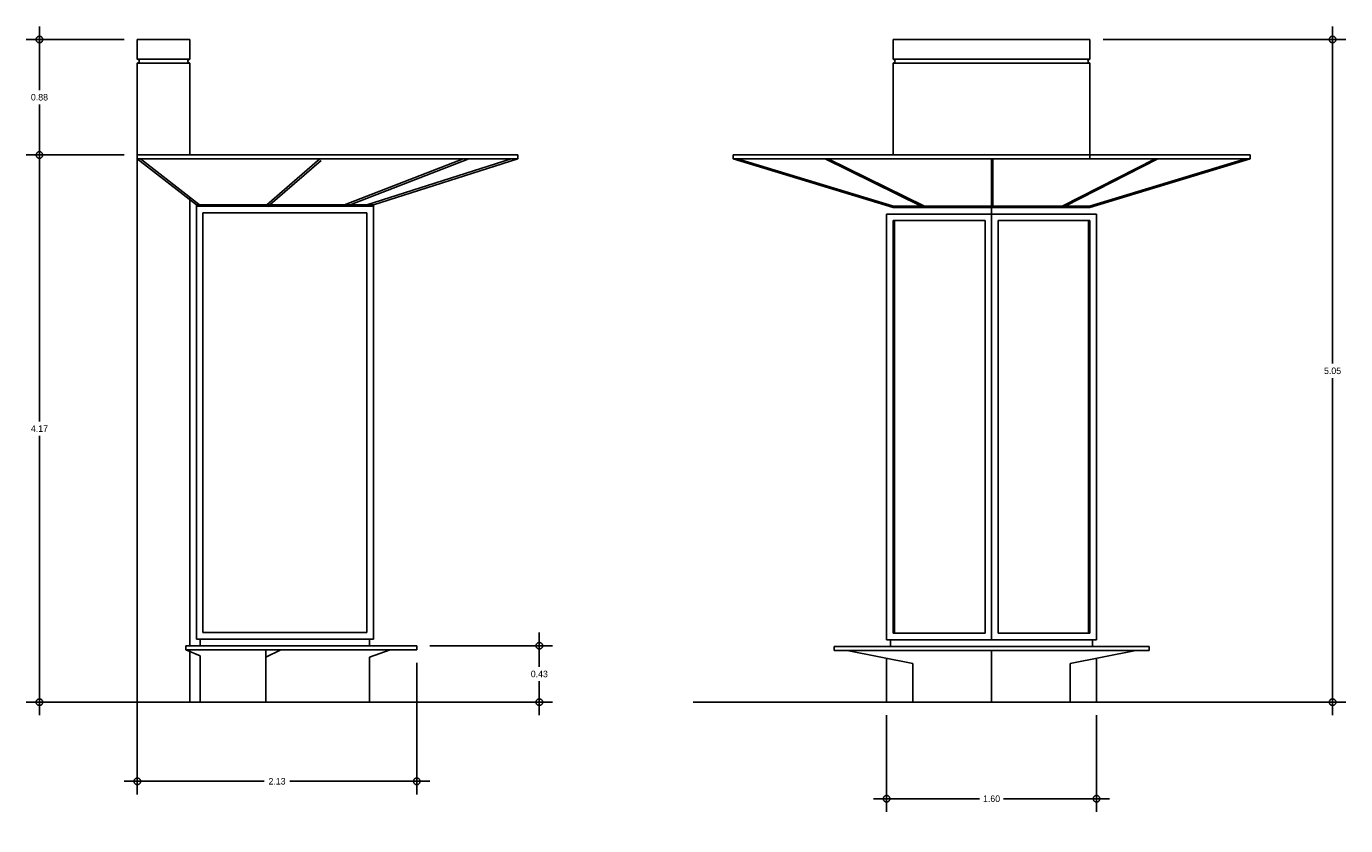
# Model space of a CAD drawing. Header units: metres. Extents: x 0.3 to 10.4, y -5.3 to 5.2.
# Tile 2 of 2: x 0.3 to 10.4, y -0.9 to 5.2. Entities that reach past the tile are written whole.
import ezdxf

# ---------------------------------------------------------------- set-up
doc = ezdxf.new("R2010")
doc.units = ezdxf.units.M
doc.header["$LTSCALE"] = 0.5
doc.header["$MEASUREMENT"] = 0
doc.linetypes.add('ACAD_ISO04W100', pattern=[30, 24, -3, 0, -3])
doc.layers.add('EJES', color=7, linetype='ACAD_ISO04W100')
doc.dimstyles.get("Standard").update_dxf_attribs({"dimtxt": 0.18, "dimasz": 0.18, "dimexe": 0.18, "dimexo": 0.0625, "dimgap": 0.09, "dimtad": 0, "dimtih": 1, "dimtoh": 1, "dimdec": 4, "dimzin": 0, "dimdsep": 46, "dimtxsty": 'Standard', "dimcen": 0.09, "dimadec": 0, "dimazin": 0, "dimtfac": 1, "dimtdec": 4, "dimtofl": 0, "dimtmove": 0, "dimatfit": 3, "dimfxl": 0, "dimtolj": 1, "dimtzin": 0, "dimarcsym": 0})

# ---------------------------------------------------------------- blocks, each defined once
blk = doc.blocks.new('_Small')
at = {"layer": 'EJES', "color": 0, "lineweight": -2}
blk.add_circle((0, 0), 0.25, dxfattribs=at)
blk = doc.blocks.new('*D11')
at = {"color": 0, "lineweight": -2, "ltscale": 0.5}
for p, q in [((4.251, 0.616), (4.251, 0.356)), ((3.417, 0.516), (4.351, 0.516)), ((4.251, -0.014), (4.251, 0.246)), ((3.417, 0.086), (4.351, 0.086))]:
    blk.add_line(p, q, dxfattribs=at)
at = {"layer": 'Defpoints', "color": 0, "ltscale": 0.5}
for p in [(3.317, 0.516), (3.317, 0.086), (4.251, 0.086)]:
    blk.add_point(p, dxfattribs=at)
at = {"color": 0, "lineweight": -2, "ltscale": 0.5, "xscale": 0.1, "yscale": 0.1, "zscale": 0.1}
for p, rotation in [((4.251, 0.516), 90), ((4.251, 0.086), 270)]:
    blk.add_blockref('_Small', p, dxfattribs=dict(at, rotation=rotation))
at = {"color": 0, "ltscale": 0.5, "insert": (4.251, 0.301), "char_height": 0.05, "attachment_point": 5}
blk.add_mtext('\\A1;0.43', dxfattribs=at)
blk = doc.blocks.new('*D7')
at = {"color": 0, "lineweight": -2, "ltscale": 0.5}
for p, q in [((6.898, -0.014), (6.898, -0.75)), ((8.498, -0.014), (8.498, -0.75)), ((6.798, -0.65), (7.605, -0.65)), ((8.598, -0.65), (7.79, -0.65))]:
    blk.add_line(p, q, dxfattribs=at)
at = {"layer": 'Defpoints', "color": 0, "ltscale": 0.5}
for p in [(6.898, 0.086), (8.498, 0.086), (8.498, -0.65)]:
    blk.add_point(p, dxfattribs=at)
at = {"color": 0, "lineweight": -2, "ltscale": 0.5, "xscale": 0.1, "yscale": 0.1, "zscale": 0.1, "rotation": 180}
blk.add_blockref('_Small', (6.898, -0.65), dxfattribs=at)
at = {"color": 0, "lineweight": -2, "ltscale": 0.5, "xscale": 0.1, "yscale": 0.1, "zscale": 0.1}
blk.add_blockref('_Small', (8.498, -0.65), dxfattribs=at)
at = {"color": 0, "ltscale": 0.5, "insert": (7.698, -0.65), "char_height": 0.05, "attachment_point": 5}
blk.add_mtext('\\A1;1.60', dxfattribs=at)
blk = doc.blocks.new('*D6')
at = {"color": 0, "lineweight": -2, "ltscale": 0.5}
for p, q in [((10.297, 5.236), (10.297, 2.666)), ((8.548, 5.136), (10.397, 5.136)), ((10.297, -0.014), (10.297, 2.556)), ((8.598, 0.086), (10.397, 0.086))]:
    blk.add_line(p, q, dxfattribs=at)
at = {"layer": 'Defpoints', "color": 0, "ltscale": 0.5}
for p in [(8.448, 5.136), (8.498, 0.086), (10.297, 0.086)]:
    blk.add_point(p, dxfattribs=at)
at = {"color": 0, "lineweight": -2, "ltscale": 0.5, "xscale": 0.1, "yscale": 0.1, "zscale": 0.1}
for p, rotation in [((10.297, 5.136), 90), ((10.297, 0.086), 270)]:
    blk.add_blockref('_Small', p, dxfattribs=dict(at, rotation=rotation))
at = {"color": 0, "ltscale": 0.5, "insert": (10.297, 2.611), "char_height": 0.05, "attachment_point": 5}
blk.add_mtext('\\A1;5.05', dxfattribs=at)
blk = doc.blocks.new('*D5')
at = {"color": 0, "lineweight": -2, "ltscale": 0.5}
for p, q in [((0.441, 5.236), (0.441, 4.751)), ((1.087, 5.136), (0.341, 5.136)), ((0.441, 4.156), (0.441, 4.641)), ((1.087, 4.256), (0.341, 4.256))]:
    blk.add_line(p, q, dxfattribs=at)
at = {"layer": 'Defpoints', "color": 0, "ltscale": 0.5}
for p in [(0.441, 5.136), (1.187, 5.136), (1.187, 4.256)]:
    blk.add_point(p, dxfattribs=at)
at = {"color": 0, "lineweight": -2, "ltscale": 0.5, "xscale": 0.1, "yscale": 0.1, "zscale": 0.1}
for p, rotation in [((0.441, 5.136), 90), ((0.441, 4.256), 270)]:
    blk.add_blockref('_Small', p, dxfattribs=dict(at, rotation=rotation))
at = {"color": 0, "ltscale": 0.5, "insert": (0.441, 4.696), "char_height": 0.05, "attachment_point": 5}
blk.add_mtext('\\A1;0.88', dxfattribs=at)
blk = doc.blocks.new('*D4')
at = {"color": 0, "lineweight": -2, "ltscale": 0.5}
for p, q in [((0.441, 4.356), (0.441, 2.226)), ((1.087, 4.256), (0.341, 4.256)), ((0.441, -0.014), (0.441, 2.116)), ((1.087, 0.086), (0.341, 0.086))]:
    blk.add_line(p, q, dxfattribs=at)
at = {"layer": 'Defpoints', "color": 0, "ltscale": 0.5}
for p in [(0.441, 4.256), (1.187, 4.256), (1.187, 0.086)]:
    blk.add_point(p, dxfattribs=at)
at = {"color": 0, "lineweight": -2, "ltscale": 0.5, "xscale": 0.1, "yscale": 0.1, "zscale": 0.1}
for p, rotation in [((0.441, 4.256), 90), ((0.441, 0.086), 270)]:
    blk.add_blockref('_Small', p, dxfattribs=dict(at, rotation=rotation))
at = {"color": 0, "ltscale": 0.5, "insert": (0.441, 2.171), "char_height": 0.05, "attachment_point": 5}
blk.add_mtext('\\A1;4.17', dxfattribs=at)
blk = doc.blocks.new('*D3')
at = {"color": 0, "lineweight": -2, "ltscale": 0.5}
for p, q in [((1.187, 0.386), (1.187, -0.617)), ((3.317, 0.386), (3.317, -0.617)), ((1.087, -0.517), (2.155, -0.517)), ((3.417, -0.517), (2.349, -0.517))]:
    blk.add_line(p, q, dxfattribs=at)
at = {"layer": 'Defpoints', "color": 0, "ltscale": 0.5}
for p in [(1.187, 0.486), (3.317, 0.486), (1.187, -0.517)]:
    blk.add_point(p, dxfattribs=at)
at = {"color": 0, "lineweight": -2, "ltscale": 0.5, "xscale": 0.1, "yscale": 0.1, "zscale": 0.1, "rotation": 180}
blk.add_blockref('_Small', (1.187, -0.517), dxfattribs=at)
at = {"color": 0, "lineweight": -2, "ltscale": 0.5, "xscale": 0.1, "yscale": 0.1, "zscale": 0.1}
blk.add_blockref('_Small', (3.317, -0.517), dxfattribs=at)
at = {"color": 0, "ltscale": 0.5, "insert": (2.252, -0.517), "char_height": 0.05, "attachment_point": 5}
blk.add_mtext('\\A1;2.13', dxfattribs=at)
blk = doc.blocks.new('GOOOL')
for p, q in [((-2.663, 5.05), (-2.263, 5.05)), ((-2.663, 4.9), (-2.663, 5.05)), ((-2.263, 4.9), (-2.263, 5.05)), ((3.098, 5.05), (4.598, 5.05)), ((3.098, 4.9), (3.098, 5.05)), ((4.598, 4.9), (4.598, 5.05)), ((-2.663, 4.9), (-2.263, 4.9)), ((-2.663, 0), (-2.663, 4.87)), ((-2.663, 4.87), (-2.263, 4.87)), ((-2.263, 4.17), (-2.263, 4.87)), ((3.098, 4.9), (4.598, 4.9)), ((3.098, 4.87), (4.598, 4.87)), ((3.098, 4.87), (3.098, 4.17)), ((4.598, 4.14), (4.598, 4.87)), ((-2.663, 4.17), (0.237, 4.17)), ((-2.663, 4.14), (0.237, 4.14)), ((-2.663, 4.14), (-2.213, 3.79)), ((-2.639, 4.14), (-2.189, 3.79)), ((-1.677, 3.79), (-1.271, 4.14)), ((-1.667, 3.778), (-1.261, 4.129)), ((-1.083, 3.79), (-0.179, 4.14)), ((-1.041, 3.79), (-0.137, 4.14)), ((0.187, 4.14), (-0.913, 3.79)), ((0.237, 4.14), (-0.863, 3.79)), ((0.237, 4.14), (0.237, 4.17)), ((1.878, 4.17), (5.818, 4.17)), ((1.878, 4.14), (1.878, 4.17)), ((1.878, 4.14), (5.818, 4.14)), ((1.878, 4.14), (3.098, 3.77)), ((1.912, 4.14), (3.1, 3.78)), ((2.579, 4.14), (3.312, 3.78)), ((2.602, 4.14), (3.337, 3.779)), ((3.848, 3.78), (3.848, 4.14)), ((3.858, 3.78), (3.858, 4.14)), ((5.094, 4.14), (4.386, 3.78)), ((5.116, 4.14), (4.408, 3.78)), ((5.783, 4.14), (4.595, 3.78)), ((5.818, 4.14), (4.598, 3.77)), ((5.818, 4.14), (5.818, 4.17)), ((-2.263, 0.43), (-2.263, 3.848)), ((-2.213, 0.48), (-2.213, 3.79)), ((-0.863, 3.79), (-2.213, 3.79)), ((-0.863, 3.78), (-2.213, 3.78)), ((-2.163, 0.53), (-2.163, 3.73)), ((-0.913, 3.73), (-2.163, 3.73)), ((-0.913, 0.53), (-0.913, 3.73)), ((-0.863, 0.48), (-0.863, 3.79)), ((3.098, 3.77), (4.598, 3.77)), ((3.099, 3.78), (4.596, 3.78)), ((3.848, 3.77), (3.848, 0.475)), ((3.048, 0.475), (3.048, 3.72)), ((3.048, 3.72), (4.648, 3.72)), ((3.098, 0.525), (3.098, 3.67)), ((3.098, 3.67), (3.798, 3.67)), ((3.108, 0.525), (3.108, 3.67)), ((3.798, 3.67), (3.798, 0.525)), ((3.898, 3.67), (3.898, 0.525)), ((3.898, 3.67), (4.598, 3.67)), ((4.588, 0.525), (4.588, 3.67)), ((4.598, 0.525), (4.598, 3.67)), ((4.648, 0.475), (4.648, 3.72)), ((-2.163, 0.53), (-0.913, 0.53)), ((3.098, 0.525), (3.798, 0.525)), ((3.898, 0.525), (4.598, 0.525)), ((-2.293, 0.43), (-0.533, 0.43)), ((-2.293, 0.4), (-2.293, 0.43)), ((-2.213, 0.48), (-0.863, 0.48)), ((-2.183, 0.48), (-2.183, 0.43)), ((-0.893, 0.48), (-0.893, 0.43)), ((-0.533, 0.4), (-0.533, 0.43)), ((2.648, 0.425), (5.048, 0.425)), ((2.648, 0.395), (2.648, 0.425)), ((3.048, 0.475), (4.648, 0.475)), ((3.078, 0.475), (3.078, 0.425)), ((4.618, 0.475), (4.618, 0.425)), ((5.048, 0.395), (5.048, 0.425)), ((-2.293, 0.4), (-0.533, 0.4)), ((-2.293, 0.4), (-2.183, 0.353)), ((-2.263, 0), (-2.263, 0.4)), ((-2.183, 0.353), (-2.183, 0)), ((-1.683, 0.344), (-1.568, 0.4)), ((-1.683, 0.344), (-1.683, 0.4)), ((-1.683, 0.344), (-1.683, 0)), ((-0.893, 0.342), (-0.737, 0.4)), ((-0.893, 0.342), (-0.893, 0)), ((2.648, 0.395), (5.048, 0.395)), ((2.748, 0.395), (3.248, 0.295)), ((3.048, 0), (3.048, 0.335)), ((3.848, 0.395), (3.848, 0)), ((4.948, 0.395), (4.448, 0.295)), ((4.648, 0), (4.648, 0.335)), ((3.248, 0), (3.248, 0.295)), ((4.448, 0), (4.448, 0.295)), ((-2.91, 0), (0, 0)), ((1.573, 0), (6.073, 0)), ((3.178, -2.843), (2.142, -2.245)), ((3.151, -2.851), (2.149, -2.272)), ((4.517, -2.843), (5.554, -2.245)), ((4.544, -2.851), (5.546, -2.272)), ((3.298, -2.783), (3.298, -2.511)), ((4.398, -2.783), (4.398, -2.511)), ((3.298, -2.647), (3.788, -2.647)), ((3.908, -2.647), (4.398, -2.647)), ((3.169, -2.86), (3.21, -2.882)), ((3.178, -2.843), (3.218, -2.829)), ((4.517, -2.843), (4.478, -2.829)), ((4.526, -2.86), (4.485, -2.882)), ((3.075, -3.366), (1.927, -3.568)), ((3.079, -3.386), (1.931, -3.588)), ((4.62, -3.366), (5.768, -3.568)), ((4.624, -3.346), (5.771, -3.549)), ((3.333, -3.812), (2.579, -4.711)), ((4.363, -3.812), (5.116, -4.711)), ((3.348, -3.825), (2.594, -4.724)), ((4.347, -3.825), (5.101, -4.724)), ((3.848, -4.004), (3.848, -5.18)), ((3.868, -4.004), (3.868, -5.18))]:
    blk.add_line(p, q)
for centre, radius in [((3.848, -2.647), 0.05), ((3.848, -3.217), 0.025)]:
    blk.add_circle(centre, radius)
for centre, radius, start, end in [((-2.663, 4.885), 0.015, 270, 90), ((-2.263, 4.885), 0.015, 90, 270), ((3.098, 4.885), 0.015, 270, 90), ((4.598, 4.885), 0.015, 90, 270), ((3.848, -3.23), 1.97, 150, 30), ((3.848, -3.23), 1.95, 150.5877, 190), ((3.848, -3.23), 1.95, 350.5877, 29.4123), ((3.848, -2.647), 0.06, 0, 180), ((3.848, -3.23), 1.2, 150.955, 190), ((3.848, -3.23), 1.2, 350.955, 29.045), ((3.848, -3.217), 0.72, 142.3158, 152.2389), ((3.848, -3.217), 0.74, 142.8683, 148.3646), ((3.848, -3.217), 0.72, 27.7611, 37.6842), ((3.848, -3.217), 0.74, 31.6354, 37.1317), ((3.848, -3.217), 0.827, 152.1306, 190.8466), ((3.848, -3.217), 0.787, 152.2389, 190.8896), ((3.848, -3.217), 0.767, 152.2389, 27.7611), ((3.848, -3.217), 0.787, 350.5665, 27.7611), ((3.848, -3.217), 0.827, 350.5391, 27.8694), ((3.848, -3.217), 0.827, 192.2328, 229.1669), ((3.848, -3.217), 0.787, 192.3463, 229.1246), ((3.848, -3.217), 0.787, 310.8754, 349.1104), ((3.848, -3.217), 0.827, 310.8331, 349.1534), ((3.848, -3.23), 1.2, 190.955, 229.045), ((3.848, -3.23), 1.2, 310.955, 350), ((3.848, -3.23), 1.95, 190.5877, 229.4123), ((3.848, -3.23), 1.95, 310.5877, 350), ((3.848, -3.217), 0.827, 230.5526, 270), ((3.848, -3.217), 0.787, 230.5807, 270), ((3.848, -3.217), 0.787, 271.4562, 309.4193), ((3.848, -3.217), 0.827, 271.3858, 309.4474), ((3.848, -3.23), 1.2, 230, 270), ((3.848, -3.23), 1.2, 270.955, 310), ((3.848, -3.23), 1.95, 230, 270), ((3.848, -3.23), 1.95, 270.5877, 310)]:
    blk.add_arc(centre, radius, start, end)
blk.add_ellipse((3.848, -2.647), major_axis=(0.75, 0), ratio=0.266667)
for points, knots in [([(4.388, -2.519), (4.385, -2.518), (4.382, -2.517), (4.206, -2.469), (3.937, -2.448), (3.546, -2.47), (3.41, -2.49), (3.308, -2.519)], [0.761806, 0.761806, 0.761806, 0.761806, 0.776854, 0.776854, 1.779491, 1.779491, 2.380184, 2.380184, 2.380184, 2.380184]), ([(3.308, -2.776), (3.345, -2.786), (3.387, -2.795), (3.656, -2.843), (3.963, -2.847), (4.27, -2.804), (4.333, -2.791), (4.388, -2.775)], [3.90324, 3.90324, 3.90324, 3.90324, 4.122563, 4.122563, 5.203941, 5.203941, 5.521722, 5.521722, 5.521722, 5.521722])]:
    blk.add_open_spline(points, degree=3, knots=knots)
blk = doc.blocks.new('neHJKGHJH')
blk.add_blockref('GOOOL', (0, 0))

msp = doc.modelspace()

# ---------------------------------------------------------------- block references
at = {"ltscale": 0.5}
msp.add_blockref('neHJKGHJH', (3.85, 0.086), dxfattribs=at)

# ---------------------------------------------------------------- dimensions: what is measured, and where the dimension line sits
for base, p1, p2, override, picture, middle in [((0.441, 5.136), (1.187, 4.256), (1.187, 5.136), {"dimtxt": 0.05, "dimasz": 0.1, "dimexe": 0.1, "dimexo": 0.1, "dimgap": 0.03, "dimdec": 2, "dimblk": 'Small', "dimdle": 0.1, "dimtdec": 2, "dimtmove": 1}, '*D5', (0.441, 4.696)), ((10.297, 0.086), (8.448, 5.136), (8.498, 0.086), {"dimtxt": 0.05, "dimasz": 0.1, "dimexe": 0.1, "dimexo": 0.1, "dimgap": 0.03, "dimdec": 2, "dimblk": 'Small', "dimdle": 0.1, "dimtdec": 2}, '*D6', (10.297, 2.611)), ((0.441, 4.256), (1.187, 0.086), (1.187, 4.256), {"dimtxt": 0.05, "dimasz": 0.1, "dimexe": 0.1, "dimexo": 0.1, "dimgap": 0.03, "dimdec": 2, "dimblk": 'Small', "dimdle": 0.1, "dimtdec": 2}, '*D4', (0.441, 2.171)), ((4.251, 0.086), (3.317, 0.516), (3.317, 0.086), {"dimtxt": 0.05, "dimasz": 0.1, "dimexe": 0.1, "dimexo": 0.1, "dimgap": 0.03, "dimdec": 2, "dimblk": 'Small', "dimdle": 0.1, "dimtdec": 2}, '*D11', (4.251, 0.301))]:
    dim = msp.add_linear_dim(base=base, p1=p1, p2=p2, angle=90, dimstyle='Standard', override=override, dxfattribs=at)
    dim.commit()
    dim.dimension.update_dxf_attribs({"geometry": picture, "text_midpoint": middle})
for base, p1, p2, picture, middle in [((1.187, -0.517), (3.317, 0.486), (1.187, 0.486), '*D3', (2.252, -0.517)), ((8.498, -0.65), (6.898, 0.086), (8.498, 0.086), '*D7', (7.698, -0.65))]:
    dim = msp.add_linear_dim(base=base, p1=p1, p2=p2, dimstyle='Standard', override={"dimtxt": 0.05, "dimasz": 0.1, "dimexe": 0.1, "dimexo": 0.1, "dimgap": 0.03, "dimdec": 2, "dimblk": 'Small', "dimdle": 0.1, "dimtdec": 2}, dxfattribs=at)
    dim.commit()
    dim.dimension.update_dxf_attribs({"geometry": picture, "text_midpoint": middle})

doc.saveas('drawing.dxf')
